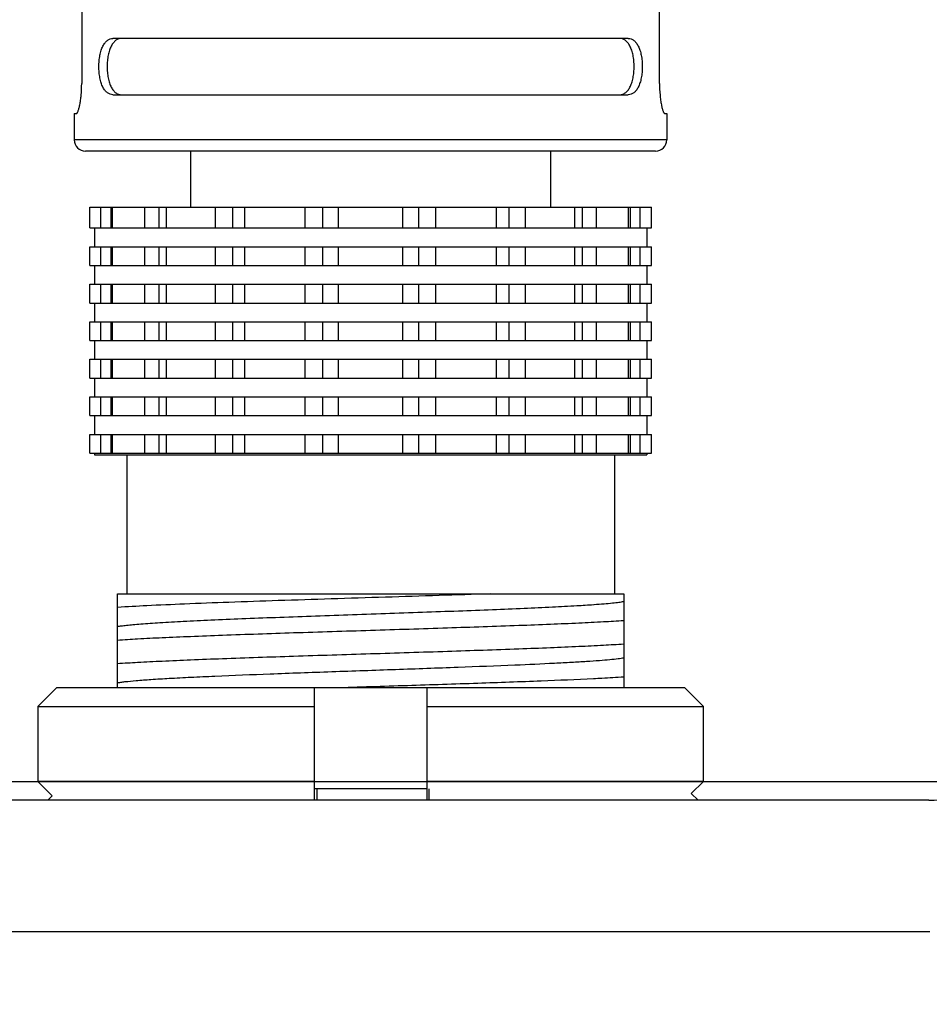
# Model space of a CAD drawing. Header units: millimetres. Extents: x -202 to -42, y 112 to 292.
# Tile 11 of 17: x -104.2 to -98.13, y 203.44 to 210. Entities that reach past the tile are written whole.
import ezdxf

# ---------------------------------------------------------------- set-up
doc = ezdxf.new("R2010")
doc.units = ezdxf.units.MM
doc.header["$LTSCALE"] = 46.255
doc.header["$PDMODE"] = 3
doc.header["$PDSIZE"] = 8
doc.layers.get('0').update_dxf_attribs({"linetype": 'CONTINUOUS'})
doc.layers.get('Defpoints').update_dxf_attribs({"linetype": 'CONTINUOUS'})
doc.layers.add('00_COMPONENTS', color=7, linetype='CONTINUOUS')
doc.layers.add('51__DRAFT_DIMS', color=7, linetype='CONTINUOUS')
doc.styles.get("Standard").update_dxf_attribs({"font": '兰亭黑 GBK.TTF', "height": 2.5})
doc.dimstyles.new('DIMSTYLE_1', dxfattribs={"dimtxt": 3, "dimasz": 2, "dimexe": 2.5, "dimexo": 0.5, "dimgap": 0.75, "dimtad": 1, "dimlfac": 4, "dimdsep": 46, "dimtxsty": 'STANDARD', "dimblk": '_FILLED', "dimblk1": '_FILLED', "dimblk2": '_FILLED', "dimcen": 0.09, "dimclrd": 8, "dimclre": 8, "dimclrt": 256, "dimazin": 2, "dimtp": 0.3, "dimtm": 0.3, "dimtfac": 1, "dimtofl": 0, "dimtmove": 0, "dimatfit": 3, "dimldrblk": '_FILLED', "dimfxl": 1, "dimtolj": 1, "dimarcsym": 0})

# ---------------------------------------------------------------- blocks, each defined once
blk = doc.blocks.new('_FILLED')
at = {"color": 0, "linetype": 'ByBlock'}
blk.add_solid([(0, 0), (-1, 0.1667), (-1, -0.1667)], dxfattribs=at)
blk = doc.blocks.new('*D13')
at = {"layer": '51__DRAFT_DIMS', "color": 8, "lineweight": -2}
for p, q in [((-116.5476, 217.6753), (-116.5476, 237.5995)), ((-106.3397, 217.6753), (-119.0476, 217.6753)), ((-116.5476, 215.6753), (-116.5476, 206.8003)), ((-98.6368, 204.8003), (-119.0476, 204.8003))]:
    blk.add_line(p, q, dxfattribs=at)
at = {"layer": 'Defpoints', "color": 0}
for p in [(-105.8397, 217.6753), (-116.5476, 204.8003), (-98.1368, 204.8003)]:
    blk.add_point(p, dxfattribs=at)
at = {"layer": '51__DRAFT_DIMS', "color": 8, "linetype": 'ByBlock', "lineweight": -2, "xscale": 2, "yscale": 2, "zscale": 2}
for p, rotation in [((-116.5476, 217.6753), 90), ((-116.5476, 204.8003), 270)]:
    blk.add_blockref('_FILLED', p, dxfattribs=dict(at, rotation=rotation))
at = {"layer": '51__DRAFT_DIMS', "insert": (-120.631, 230.004), "char_height": 2.5, "attachment_point": 1, "rotation": 90, "line_spacing_factor": 0.9}
blk.add_mtext('\\A1;51.5', dxfattribs=at)
blk = doc.blocks.new('*D14')
at = {"layer": '51__DRAFT_DIMS', "color": 8, "lineweight": -2}
for p, q in [((-93.7807, 216.6753), (-93.7807, 238.5706)), ((-99.8397, 216.6753), (-91.2807, 216.6753)), ((-93.7807, 214.6753), (-93.7807, 206.8003)), ((-97.6368, 204.8003), (-91.2807, 204.8003))]:
    blk.add_line(p, q, dxfattribs=at)
at = {"layer": 'Defpoints', "color": 0}
for p in [(-100.3397, 216.6753), (-98.1368, 204.8003), (-93.7807, 204.8003)]:
    blk.add_point(p, dxfattribs=at)
at = {"layer": '51__DRAFT_DIMS', "color": 8, "linetype": 'ByBlock', "lineweight": -2, "xscale": 2, "yscale": 2, "zscale": 2}
for p, rotation in [((-93.7807, 216.6753), 90), ((-93.7807, 204.8003), 270)]:
    blk.add_blockref('_FILLED', p, dxfattribs=dict(at, rotation=rotation))
at = {"layer": '51__DRAFT_DIMS', "insert": (-97.864, 230.8834), "char_height": 2.5, "attachment_point": 1, "rotation": 90, "line_spacing_factor": 0.9}
blk.add_mtext('\\A1;47.5', dxfattribs=at)
blk = doc.blocks.new('*D15')
at = {"layer": '51__DRAFT_DIMS', "color": 8, "lineweight": -2}
for p, q in [((-134.5295, 201.7397), (-134.5295, 230.0001)), ((-74.5295, 197.3003), (-74.5295, 230.0001)), ((-134.5295, 227.5001), (-143.8279, 227.5001)), ((-132.5295, 227.5001), (-76.5295, 227.5001))]:
    blk.add_line(p, q, dxfattribs=at)
at = {"layer": 'Defpoints', "color": 0}
for p in [(-74.5295, 227.5001), (-134.5295, 201.2397), (-74.5295, 196.8003)]:
    blk.add_point(p, dxfattribs=at)
at = {"layer": '51__DRAFT_DIMS', "color": 8, "linetype": 'ByBlock', "lineweight": -2, "xscale": 2, "yscale": 2, "zscale": 2, "rotation": 180}
blk.add_blockref('_FILLED', (-134.5295, 227.5001), dxfattribs=at)
at = {"layer": '51__DRAFT_DIMS', "color": 8, "linetype": 'ByBlock', "lineweight": -2, "xscale": 2, "yscale": 2, "zscale": 2}
blk.add_blockref('_FILLED', (-74.5295, 227.5001), dxfattribs=at)
at = {"layer": '51__DRAFT_DIMS', "insert": (-140.1787, 231.5834), "char_height": 2.5, "attachment_point": 2, "line_spacing_factor": 0.9}
blk.add_mtext('\\A1;240', dxfattribs=at)
blk = doc.blocks.new('*D16')
at = {"layer": '51__DRAFT_DIMS', "color": 8, "lineweight": -2}
for p, q in [((-134.5295, 201.7397), (-134.5295, 223.6253)), ((-96.342, 203.8003), (-96.342, 223.6253)), ((-134.5295, 221.1253), (-148.6185, 221.1253)), ((-132.5295, 221.1253), (-98.342, 221.1253))]:
    blk.add_line(p, q, dxfattribs=at)
at = {"layer": 'Defpoints', "color": 0}
for p in [(-96.342, 221.1253), (-96.342, 203.3003), (-134.5295, 201.2397)]:
    blk.add_point(p, dxfattribs=at)
at = {"layer": '51__DRAFT_DIMS', "color": 8, "linetype": 'ByBlock', "lineweight": -2, "xscale": 2, "yscale": 2, "zscale": 2, "rotation": 180}
blk.add_blockref('_FILLED', (-134.5295, 221.1253), dxfattribs=at)
at = {"layer": '51__DRAFT_DIMS', "color": 8, "linetype": 'ByBlock', "lineweight": -2, "xscale": 2, "yscale": 2, "zscale": 2}
blk.add_blockref('_FILLED', (-96.342, 221.1253), dxfattribs=at)
at = {"layer": '51__DRAFT_DIMS', "insert": (-142.574, 225.2086), "char_height": 2.5, "attachment_point": 2, "line_spacing_factor": 0.9}
blk.add_mtext('\\A1;152.75', dxfattribs=at)
blk = doc.blocks.new('*D17')
at = {"layer": '51__DRAFT_DIMS', "color": 8, "lineweight": -2}
for p, q in [((-130.6581, 184.6753), (-130.6581, 218.0474)), ((-96.342, 203.8003), (-96.342, 218.0474)), ((-130.6581, 215.5474), (-148.312, 215.5474)), ((-98.342, 215.5474), (-128.6581, 215.5474))]:
    blk.add_line(p, q, dxfattribs=at)
at = {"layer": 'Defpoints', "color": 0}
for p in [(-130.6581, 215.5474), (-96.342, 203.3003), (-130.6581, 184.1753)]:
    blk.add_point(p, dxfattribs=at)
at = {"layer": '51__DRAFT_DIMS', "color": 8, "linetype": 'ByBlock', "lineweight": -2, "xscale": 2, "yscale": 2, "zscale": 2, "rotation": 180}
blk.add_blockref('_FILLED', (-130.6581, 215.5474), dxfattribs=at)
at = {"layer": '51__DRAFT_DIMS', "color": 8, "linetype": 'ByBlock', "lineweight": -2, "xscale": 2, "yscale": 2, "zscale": 2}
blk.add_blockref('_FILLED', (-96.342, 215.5474), dxfattribs=at)
at = {"layer": '51__DRAFT_DIMS', "insert": (-142.2675, 219.6307), "char_height": 2.5, "attachment_point": 2, "line_spacing_factor": 0.9}
blk.add_mtext('\\A1;137.26', dxfattribs=at)
blk = doc.blocks.new('*D19')
at = {"layer": '51__DRAFT_DIMS', "color": 8, "lineweight": -2}
for p, q in [((-111.092, 204.9253), (-57.5595, 204.9253)), ((-60.0595, 202.9253), (-60.0595, 182.4253)), ((-119.2797, 180.4253), (-57.5595, 180.4253))]:
    blk.add_line(p, q, dxfattribs=at)
at = {"layer": 'Defpoints', "color": 0}
for p in [(-111.592, 204.9253), (-119.7797, 180.4253), (-60.0595, 180.4253)]:
    blk.add_point(p, dxfattribs=at)
at = {"layer": '51__DRAFT_DIMS', "color": 8, "linetype": 'ByBlock', "lineweight": -2, "xscale": 2, "yscale": 2, "zscale": 2}
for p, rotation in [((-60.0595, 204.9253), 89.99999999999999), ((-60.0595, 180.4253), 270)]:
    blk.add_blockref('_FILLED', p, dxfattribs=dict(at, rotation=rotation))
at = {"layer": '51__DRAFT_DIMS', "insert": (-64.1428, 192.6599), "char_height": 2.5, "attachment_point": 2, "rotation": 90, "line_spacing_factor": 0.9}
blk.add_mtext('\\A1;98', dxfattribs=at)

msp = doc.modelspace()

# ---------------------------------------------------------------- linework, layer by layer
at = {"layer": '00_COMPONENTS'}
for p, q in [((-103.7836, 212.4253), (-103.7836, 209.5753)), ((-99.9318, 209.5753), (-99.9318, 212.4253)), ((-100.1401, 209.8753), (-103.5753, 209.8753)), ((-103.5753, 209.5003), (-100.1401, 209.5003)), ((-103.8327, 209.3753), (-103.8327, 209.2003)), ((-103.8327, 209.3753), (-103.8184, 209.3753)), ((-99.897, 209.3753), (-99.8827, 209.3753)), ((-99.8827, 209.3753), (-99.8827, 209.2003)), ((-99.8827, 209.2003), (-103.8327, 209.2003)), ((-99.9577, 209.1253), (-103.7577, 209.1253)), ((-103.0577, 209.1253), (-103.0577, 208.7503)), ((-100.6577, 209.1253), (-100.6577, 208.7503)), ((-103.7293, 208.6128), (-103.7293, 208.7503)), ((-103.7293, 208.7503), (-99.9861, 208.7503)), ((-103.6549, 208.6128), (-103.6549, 208.7503)), ((-103.5882, 208.7503), (-103.5882, 208.6128)), ((-103.578, 208.6128), (-103.578, 208.7503)), ((-103.3637, 208.6128), (-103.3637, 208.7503)), ((-103.2684, 208.7503), (-103.2684, 208.6128)), ((-103.2192, 208.6128), (-103.2192, 208.7503)), ((-102.8909, 208.6128), (-102.8909, 208.7503)), ((-102.7785, 208.7503), (-102.7785, 208.6128)), ((-102.6962, 208.6128), (-102.6962, 208.7503)), ((-102.2934, 208.6128), (-102.2934, 208.7503)), ((-102.1775, 208.7503), (-102.1775, 208.6128)), ((-102.072, 208.6128), (-102.072, 208.7503)), ((-101.6434, 208.6128), (-101.6434, 208.7503)), ((-101.5379, 208.7503), (-101.5379, 208.6128)), ((-101.422, 208.6128), (-101.422, 208.7503)), ((-101.0192, 208.6128), (-101.0192, 208.7503)), ((-100.9369, 208.7503), (-100.9369, 208.6128)), ((-100.8245, 208.6128), (-100.8245, 208.7503)), ((-100.4962, 208.6128), (-100.4962, 208.7503)), ((-100.447, 208.7503), (-100.447, 208.6128)), ((-100.3517, 208.6128), (-100.3517, 208.7503)), ((-100.1374, 208.6128), (-100.1374, 208.7503)), ((-100.1273, 208.7503), (-100.1273, 208.6128)), ((-100.0605, 208.6128), (-100.0605, 208.7503)), ((-99.9861, 208.6128), (-99.9861, 208.7503)), ((-103.7293, 208.6128), (-99.9861, 208.6128)), ((-103.6992, 208.6128), (-103.6992, 208.4878)), ((-100.0162, 208.6128), (-100.0162, 208.4878)), ((-103.7293, 208.3628), (-103.7293, 208.4878)), ((-103.7293, 208.4878), (-99.9861, 208.4878)), ((-103.6549, 208.3628), (-103.6549, 208.4878)), ((-103.5882, 208.4878), (-103.5882, 208.3628)), ((-103.578, 208.3628), (-103.578, 208.4878)), ((-103.3637, 208.3628), (-103.3637, 208.4878)), ((-103.2684, 208.4878), (-103.2684, 208.3628)), ((-103.2192, 208.3628), (-103.2192, 208.4878)), ((-102.8909, 208.3628), (-102.8909, 208.4878)), ((-102.7785, 208.4878), (-102.7785, 208.3628)), ((-102.6962, 208.3628), (-102.6962, 208.4878)), ((-102.2934, 208.3628), (-102.2934, 208.4878)), ((-102.1775, 208.4878), (-102.1775, 208.3628)), ((-102.072, 208.3628), (-102.072, 208.4878)), ((-101.6434, 208.3628), (-101.6434, 208.4878)), ((-101.5379, 208.4878), (-101.5379, 208.3628)), ((-101.422, 208.3628), (-101.422, 208.4878)), ((-101.0192, 208.3628), (-101.0192, 208.4878)), ((-100.9369, 208.4878), (-100.9369, 208.3628)), ((-100.8245, 208.3628), (-100.8245, 208.4878)), ((-100.4962, 208.3628), (-100.4962, 208.4878)), ((-100.447, 208.4878), (-100.447, 208.3628)), ((-100.3517, 208.3628), (-100.3517, 208.4878)), ((-100.1374, 208.3628), (-100.1374, 208.4878)), ((-100.1273, 208.4878), (-100.1273, 208.3628)), ((-100.0605, 208.3628), (-100.0605, 208.4878)), ((-99.9861, 208.3628), (-99.9861, 208.4878)), ((-103.7293, 208.3628), (-99.9861, 208.3628)), ((-103.6992, 208.3628), (-103.6992, 208.2378)), ((-100.0162, 208.3628), (-100.0162, 208.2378)), ((-103.7293, 208.1128), (-103.7293, 208.2378)), ((-103.7293, 208.2378), (-99.9861, 208.2378)), ((-103.6549, 208.1128), (-103.6549, 208.2378)), ((-103.5882, 208.2378), (-103.5882, 208.1128)), ((-103.578, 208.1128), (-103.578, 208.2378)), ((-103.3637, 208.1128), (-103.3637, 208.2378)), ((-103.2684, 208.2378), (-103.2684, 208.1128)), ((-103.2192, 208.1128), (-103.2192, 208.2378)), ((-102.8909, 208.1128), (-102.8909, 208.2378)), ((-102.7785, 208.2378), (-102.7785, 208.1128)), ((-102.6962, 208.1128), (-102.6962, 208.2378)), ((-102.2934, 208.1128), (-102.2934, 208.2378)), ((-102.1775, 208.2378), (-102.1775, 208.1128)), ((-102.072, 208.1128), (-102.072, 208.2378)), ((-101.6434, 208.1128), (-101.6434, 208.2378)), ((-101.5379, 208.2378), (-101.5379, 208.1128)), ((-101.422, 208.1128), (-101.422, 208.2378)), ((-101.0192, 208.1128), (-101.0192, 208.2378)), ((-100.9369, 208.2378), (-100.9369, 208.1128)), ((-100.8245, 208.1128), (-100.8245, 208.2378)), ((-100.4962, 208.1128), (-100.4962, 208.2378)), ((-100.447, 208.2378), (-100.447, 208.1128)), ((-100.3517, 208.1128), (-100.3517, 208.2378)), ((-100.1374, 208.1128), (-100.1374, 208.2378)), ((-100.1273, 208.2378), (-100.1273, 208.1128)), ((-100.0605, 208.1128), (-100.0605, 208.2378)), ((-99.9861, 208.1128), (-99.9861, 208.2378)), ((-103.7293, 208.1128), (-99.9861, 208.1128)), ((-103.6992, 208.1128), (-103.6992, 207.9878)), ((-100.0162, 208.1128), (-100.0162, 207.9878)), ((-103.7293, 207.8628), (-103.7293, 207.9878)), ((-103.7293, 207.9878), (-99.9861, 207.9878)), ((-103.6549, 207.8628), (-103.6549, 207.9878)), ((-103.5882, 207.9878), (-103.5882, 207.8628)), ((-103.578, 207.8628), (-103.578, 207.9878)), ((-103.3637, 207.8628), (-103.3637, 207.9878)), ((-103.2684, 207.9878), (-103.2684, 207.8628)), ((-103.2192, 207.8628), (-103.2192, 207.9878)), ((-102.8909, 207.8628), (-102.8909, 207.9878)), ((-102.7785, 207.9878), (-102.7785, 207.8628)), ((-102.6962, 207.8628), (-102.6962, 207.9878)), ((-102.2934, 207.8628), (-102.2934, 207.9878)), ((-102.1775, 207.9878), (-102.1775, 207.8628)), ((-102.072, 207.8628), (-102.072, 207.9878)), ((-101.6434, 207.8628), (-101.6434, 207.9878)), ((-101.5379, 207.9878), (-101.5379, 207.8628)), ((-101.422, 207.8628), (-101.422, 207.9878)), ((-101.0192, 207.8628), (-101.0192, 207.9878)), ((-100.9369, 207.9878), (-100.9369, 207.8628)), ((-100.8245, 207.8628), (-100.8245, 207.9878)), ((-100.4962, 207.8628), (-100.4962, 207.9878)), ((-100.447, 207.9878), (-100.447, 207.8628)), ((-100.3517, 207.8628), (-100.3517, 207.9878)), ((-100.1374, 207.8628), (-100.1374, 207.9878)), ((-100.1273, 207.9878), (-100.1273, 207.8628)), ((-100.0605, 207.8628), (-100.0605, 207.9878)), ((-99.9861, 207.8628), (-99.9861, 207.9878)), ((-103.7293, 207.8628), (-99.9861, 207.8628)), ((-103.6992, 207.8628), (-103.6992, 207.7378)), ((-100.0162, 207.8628), (-100.0162, 207.7378)), ((-103.7293, 207.6128), (-103.7293, 207.7378)), ((-103.7293, 207.7378), (-99.9861, 207.7378)), ((-103.6549, 207.6128), (-103.6549, 207.7378)), ((-103.5882, 207.7378), (-103.5882, 207.6128)), ((-103.578, 207.6128), (-103.578, 207.7378)), ((-103.3637, 207.6128), (-103.3637, 207.7378)), ((-103.2684, 207.7378), (-103.2684, 207.6128)), ((-103.2192, 207.6128), (-103.2192, 207.7378)), ((-102.8909, 207.6128), (-102.8909, 207.7378)), ((-102.7785, 207.7378), (-102.7785, 207.6128)), ((-102.6962, 207.6128), (-102.6962, 207.7378)), ((-102.2934, 207.6128), (-102.2934, 207.7378)), ((-102.1775, 207.7378), (-102.1775, 207.6128)), ((-102.072, 207.6128), (-102.072, 207.7378)), ((-101.6434, 207.6128), (-101.6434, 207.7378)), ((-101.5379, 207.7378), (-101.5379, 207.6128)), ((-101.422, 207.6128), (-101.422, 207.7378)), ((-101.0192, 207.6128), (-101.0192, 207.7378)), ((-100.9369, 207.7378), (-100.9369, 207.6128)), ((-100.8245, 207.6128), (-100.8245, 207.7378)), ((-100.4962, 207.6128), (-100.4962, 207.7378)), ((-100.447, 207.7378), (-100.447, 207.6128)), ((-100.3517, 207.6128), (-100.3517, 207.7378)), ((-100.1374, 207.6128), (-100.1374, 207.7378)), ((-100.1273, 207.7378), (-100.1273, 207.6128)), ((-100.0605, 207.6128), (-100.0605, 207.7378)), ((-99.9861, 207.6128), (-99.9861, 207.7378)), ((-103.7293, 207.6128), (-99.9861, 207.6128)), ((-103.6992, 207.6128), (-103.6992, 207.4878)), ((-100.0162, 207.6128), (-100.0162, 207.4878)), ((-103.7293, 207.3628), (-103.7293, 207.4878)), ((-103.7293, 207.4878), (-99.9861, 207.4878)), ((-103.6549, 207.3628), (-103.6549, 207.4878)), ((-103.5882, 207.4878), (-103.5882, 207.3628)), ((-103.578, 207.3628), (-103.578, 207.4878)), ((-103.3637, 207.3628), (-103.3637, 207.4878)), ((-103.2684, 207.4878), (-103.2684, 207.3628)), ((-103.2192, 207.3628), (-103.2192, 207.4878)), ((-102.8909, 207.3628), (-102.8909, 207.4878)), ((-102.7785, 207.4878), (-102.7785, 207.3628)), ((-102.6962, 207.3628), (-102.6962, 207.4878)), ((-102.2934, 207.3628), (-102.2934, 207.4878)), ((-102.1775, 207.4878), (-102.1775, 207.3628)), ((-102.072, 207.3628), (-102.072, 207.4878)), ((-101.6434, 207.3628), (-101.6434, 207.4878)), ((-101.5379, 207.4878), (-101.5379, 207.3628)), ((-101.422, 207.3628), (-101.422, 207.4878)), ((-101.0192, 207.3628), (-101.0192, 207.4878)), ((-100.9369, 207.4878), (-100.9369, 207.3628)), ((-100.8245, 207.3628), (-100.8245, 207.4878)), ((-100.4962, 207.3628), (-100.4962, 207.4878)), ((-100.447, 207.4878), (-100.447, 207.3628)), ((-100.3517, 207.3628), (-100.3517, 207.4878)), ((-100.1374, 207.3628), (-100.1374, 207.4878)), ((-100.1273, 207.4878), (-100.1273, 207.3628)), ((-100.0605, 207.3628), (-100.0605, 207.4878)), ((-99.9861, 207.3628), (-99.9861, 207.4878)), ((-103.7293, 207.3628), (-99.9861, 207.3628)), ((-103.6992, 207.3628), (-103.6992, 207.2378)), ((-100.0162, 207.3628), (-100.0162, 207.2378)), ((-103.7293, 207.1128), (-103.7293, 207.2378)), ((-103.7293, 207.2378), (-99.9861, 207.2378)), ((-103.6549, 207.1128), (-103.6549, 207.2378)), ((-103.5882, 207.2378), (-103.5882, 207.1128)), ((-103.578, 207.1128), (-103.578, 207.2378)), ((-103.3637, 207.1128), (-103.3637, 207.2378)), ((-103.2684, 207.2378), (-103.2684, 207.1128)), ((-103.2192, 207.1128), (-103.2192, 207.2378)), ((-102.8909, 207.1128), (-102.8909, 207.2378)), ((-102.7785, 207.2378), (-102.7785, 207.1128)), ((-102.6962, 207.1128), (-102.6962, 207.2378)), ((-102.2934, 207.1128), (-102.2934, 207.2378)), ((-102.1775, 207.2378), (-102.1775, 207.1128)), ((-102.072, 207.1128), (-102.072, 207.2378)), ((-101.6434, 207.1128), (-101.6434, 207.2378)), ((-101.5379, 207.2378), (-101.5379, 207.1128)), ((-101.422, 207.1128), (-101.422, 207.2378)), ((-101.0192, 207.1128), (-101.0192, 207.2378)), ((-100.9369, 207.2378), (-100.9369, 207.1128)), ((-100.8245, 207.1128), (-100.8245, 207.2378)), ((-100.4962, 207.1128), (-100.4962, 207.2378)), ((-100.447, 207.2378), (-100.447, 207.1128)), ((-100.3517, 207.1128), (-100.3517, 207.2378)), ((-100.1374, 207.1128), (-100.1374, 207.2378)), ((-100.1273, 207.2378), (-100.1273, 207.1128)), ((-100.0605, 207.1128), (-100.0605, 207.2378)), ((-99.9861, 207.1128), (-99.9861, 207.2378)), ((-103.7293, 207.1128), (-99.9861, 207.1128)), ((-103.6992, 207.1128), (-103.6992, 207.1003)), ((-103.6992, 207.1003), (-100.0162, 207.1003)), ((-103.4827, 207.1003), (-103.4827, 206.1753)), ((-100.2327, 207.1003), (-100.2327, 206.1753)), ((-100.0162, 207.1128), (-100.0162, 207.1003)), ((-103.5452, 205.5503), (-103.5452, 206.1753)), ((-103.5452, 206.1753), (-100.1704, 206.1753)), ((-100.1702, 206.1753), (-100.1702, 205.5503)), ((-100.3699, 206.104), (-100.3684, 206.1042)), ((-100.8953, 205.7018), (-100.8935, 205.7018)), ((-103.9494, 205.5503), (-104.0762, 205.4253)), ((-103.9494, 205.5503), (-99.7661, 205.5503)), ((-102.2327, 204.8003), (-102.2327, 205.5503)), ((-101.4827, 205.5503), (-101.4827, 204.8003)), ((-99.6392, 205.4253), (-99.7661, 205.5503)), ((-104.0762, 205.4253), (-104.0762, 204.9253)), ((-104.0762, 205.4253), (-102.2327, 205.4253)), ((-101.4827, 205.4253), (-99.6392, 205.4253)), ((-99.6392, 204.9253), (-99.6392, 205.4253)), ((-102.2327, 204.9253), (-104.0762, 204.9253)), ((-104.0762, 204.9253), (-103.9796, 204.8301)), ((-99.6392, 204.9253), (-101.4827, 204.9253)), ((-99.7201, 204.8456), (-99.6392, 204.9253)), ((-102.217, 204.8753), (-102.2327, 204.8753)), ((-101.4827, 204.8753), (-102.217, 204.8753)), ((-102.217, 204.8753), (-102.217, 204.8003)), ((-101.467, 204.8003), (-101.467, 204.8753)), ((-98.1368, 204.8003), (-111.0471, 204.8003)), ((-104.0098, 204.8003), (-103.9796, 204.8301)), ((-99.7201, 204.8456), (-99.6742, 204.8003)), ((-111.0545, 203.9253), (-98.1295, 203.9253))]:
    msp.add_line(p, q, dxfattribs=at)
for centre, radius, start, end in [((-103.7577, 209.2003), 0.075, 180, 270), ((-99.9577, 209.2003), 0.075, 270, 0), ((-101.0132, 215.213), 9.1316, 273.32814, 274.04005), ((-98.1368, 206.0503), 1.25, 270, 295.84193)]:
    msp.add_arc(centre, radius, start, end, dxfattribs=at)
for points, knots in [([(-103.5753, 209.5003), (-103.5816, 209.5003), (-103.5948, 209.5025), (-103.6132, 209.5126), (-103.6295, 209.5292), (-103.6433, 209.5519), (-103.6545, 209.5801), (-103.6627, 209.6131), (-103.6678, 209.6495), (-103.6695, 209.6878), (-103.6678, 209.7261), (-103.6627, 209.7625), (-103.6545, 209.7955), (-103.6433, 209.8237), (-103.6295, 209.8464), (-103.6132, 209.8631), (-103.5948, 209.8732), (-103.5816, 209.8753), (-103.5753, 209.8753)], [0, 0, 0, 0, 0.041846, 0.085789, 0.135282, 0.192709, 0.259068, 0.333837, 0.415135, 0.499998, 0.584861, 0.666159, 0.740928, 0.807286, 0.864715, 0.914197, 0.95815, 1, 1, 1, 1]), ([(-103.5175, 209.8753), (-103.5241, 209.8753), (-103.5376, 209.8732), (-103.5565, 209.8632), (-103.5734, 209.8467), (-103.5877, 209.824), (-103.5993, 209.7958), (-103.6078, 209.7628), (-103.6131, 209.7262), (-103.6149, 209.6878), (-103.6131, 209.6494), (-103.6078, 209.6129), (-103.5993, 209.5798), (-103.5877, 209.5516), (-103.5734, 209.5289), (-103.5565, 209.5124), (-103.5376, 209.5024), (-103.5241, 209.5003), (-103.5175, 209.5003)], [0, 0, 0, 0, 0.042679, 0.087217, 0.136946, 0.19429, 0.260348, 0.334711, 0.415572, 0.499998, 0.584425, 0.665285, 0.739648, 0.805705, 0.863051, 0.91277, 0.957315, 1, 1, 1, 1]), ([(-100.1979, 209.5003), (-100.1913, 209.5003), (-100.1778, 209.5024), (-100.1589, 209.5124), (-100.1421, 209.5289), (-100.1277, 209.5516), (-100.1161, 209.5798), (-100.1076, 209.6129), (-100.1023, 209.6494), (-100.1006, 209.6878), (-100.1023, 209.7262), (-100.1076, 209.7628), (-100.1161, 209.7958), (-100.1277, 209.824), (-100.142, 209.8467), (-100.1589, 209.8632), (-100.1778, 209.8732), (-100.1913, 209.8753), (-100.1979, 209.8753)], [0, 0, 0, 0, 0.042678, 0.087229, 0.136942, 0.194293, 0.260348, 0.334712, 0.415573, 0.499999, 0.584425, 0.665286, 0.739649, 0.805704, 0.863051, 0.912773, 0.957314, 1, 1, 1, 1]), ([(-100.1401, 209.8753), (-100.1338, 209.8753), (-100.1206, 209.8732), (-100.1022, 209.863), (-100.0859, 209.8464), (-100.0721, 209.8237), (-100.0609, 209.7955), (-100.0527, 209.7625), (-100.0476, 209.7261), (-100.0459, 209.6878), (-100.0476, 209.6495), (-100.0527, 209.6131), (-100.0609, 209.5801), (-100.0721, 209.5519), (-100.0859, 209.5292), (-100.1022, 209.5126), (-100.1206, 209.5025), (-100.1338, 209.5003), (-100.1401, 209.5003)], [0, 0, 0, 0, 0.041846, 0.085789, 0.135282, 0.192709, 0.259068, 0.333837, 0.415135, 0.499998, 0.584861, 0.666159, 0.740928, 0.807286, 0.864715, 0.914197, 0.95815, 1, 1, 1, 1]), ([(-103.8184, 209.3753), (-103.8175, 209.3753), (-103.8154, 209.3764), (-103.8128, 209.3795), (-103.8101, 209.3843), (-103.8073, 209.3909), (-103.8044, 209.3993), (-103.8015, 209.4093), (-103.7987, 209.4209), (-103.7948, 209.4392), (-103.7906, 209.4651), (-103.7852, 209.5123), (-103.7836, 209.5496), (-103.7836, 209.5753)], [0, 0, 0, 0, 0.012863, 0.031769, 0.058416, 0.093184, 0.136006, 0.186611, 0.244617, 0.309552, 0.457957, 0.62671, 1, 1, 1, 1]), ([(-99.9318, 209.5753), (-99.9318, 209.5496), (-99.9302, 209.5123), (-99.9248, 209.4651), (-99.9199, 209.4352), (-99.9151, 209.4136), (-99.911, 209.3993), (-99.9081, 209.3909), (-99.9053, 209.3843), (-99.9026, 209.3795), (-99.9, 209.3764), (-99.8979, 209.3753), (-99.897, 209.3753)], [0, 0, 0, 0, 0.373298, 0.542055, 0.690463, 0.81339, 0.863995, 0.906815, 0.941589, 0.968243, 0.987146, 1, 1, 1, 1]), ([(-101.0594, 206.1753), (-101.1733, 206.1713), (-101.4066, 206.1638), (-101.7604, 206.1528), (-102.1178, 206.1411), (-102.4657, 206.1303), (-102.7916, 206.1193), (-103.0835, 206.1077), (-103.3309, 206.0971), (-103.4798, 206.0889), (-103.5452, 206.0844)], [0, 0, 0, 0, 0.137398, 0.28146, 0.426959, 0.568616, 0.701293, 0.820178, 0.92096, 1, 1, 1, 1]), ([(-100.3684, 206.1042), (-100.346, 206.1058), (-100.305, 206.1089), (-100.2494, 206.1139), (-100.2058, 206.1189), (-100.1807, 206.1226), (-100.1703, 206.1247)], [0, 0, 0, 0, 0.338192, 0.618723, 0.839861, 1, 1, 1, 1]), ([(-103.5451, 205.9577), (-103.5366, 205.9594), (-103.5166, 205.9626), (-103.4821, 205.9668), (-103.439, 205.9711), (-103.365, 205.9773), (-103.2531, 205.9847), (-103.0972, 205.9931), (-102.9151, 206.0016), (-102.7105, 206.0103), (-102.4878, 206.0189), (-102.2519, 206.0273), (-102.0075, 206.036), (-101.76, 206.0447), (-101.5145, 206.0533), (-101.2764, 206.0617), (-101.0505, 206.0704), (-100.8418, 206.079), (-100.6545, 206.0876), (-100.5374, 206.0936), (-100.4831, 206.0968)], [0, 0, 0, 0, 0.008471, 0.01981, 0.033975, 0.050875, 0.092482, 0.143732, 0.203618, 0.270908, 0.344102, 0.421665, 0.501983, 0.583347, 0.664033, 0.742339, 0.816581, 0.885189, 0.946775, 1, 1, 1, 1]), ([(-103.5452, 205.8676), (-103.5003, 205.8707), (-103.4009, 205.8766), (-103.2383, 205.8845), (-103.0499, 205.8925), (-102.7578, 205.9037), (-102.3579, 205.9172), (-101.8577, 205.9329), (-101.3575, 205.9486), (-100.9576, 205.9621), (-100.6655, 205.9732), (-100.4771, 205.9812), (-100.3145, 205.9892), (-100.2151, 205.9951), (-100.1702, 205.9982)], [0, 0, 0, 0, 0.03995, 0.08846, 0.144631, 0.20742, 0.348076, 0.5, 0.651924, 0.79258, 0.855369, 0.91154, 0.96005, 1, 1, 1, 1]), ([(-100.1702, 205.8397), (-100.2151, 205.8367), (-100.3145, 205.8309), (-100.4771, 205.8228), (-100.6655, 205.8148), (-100.9576, 205.8037), (-101.3575, 205.7902), (-101.8577, 205.7745), (-102.3579, 205.7588), (-102.7578, 205.7453), (-103.0499, 205.7342), (-103.2383, 205.7261), (-103.4009, 205.7181), (-103.5003, 205.7122), (-103.5452, 205.7092)], [0, 0, 0, 0, 0.039949, 0.088459, 0.144631, 0.20742, 0.348076, 0.5, 0.651924, 0.79258, 0.855369, 0.911541, 0.960051, 1, 1, 1, 1]), ([(-100.8935, 205.7018), (-100.806, 205.7055), (-100.6808, 205.7112), (-100.5223, 205.7196), (-100.4226, 205.7254), (-100.3373, 205.7312), (-100.2673, 205.737), (-100.2189, 205.7421), (-100.1884, 205.7465), (-100.1759, 205.7487), (-100.1704, 205.7498)], [0, 0, 0, 0, 0.36221, 0.518771, 0.656943, 0.77527, 0.872491, 0.947577, 0.976635, 1, 1, 1, 1]), ([(-103.545, 205.5827), (-103.5379, 205.5842), (-103.5214, 205.5869), (-103.4801, 205.5923), (-103.4128, 205.5985), (-103.3141, 205.6057), (-103.1928, 205.613), (-103.0506, 205.6204), (-102.8264, 205.6306), (-102.5825, 205.6402), (-102.323, 205.6499), (-102.0443, 205.6598), (-101.6941, 205.6717), (-101.287, 205.6865), (-101.0218, 205.6965), (-100.8953, 205.7018)], [0, 0, 0, 0, 0.008233, 0.018862, 0.04718, 0.084639, 0.13072, 0.184657, 0.245574, 0.384588, 0.460564, 0.539265, 0.699967, 0.856759, 1, 1, 1, 1]), ([(-102.098, 205.5503), (-101.9361, 205.5554), (-101.6177, 205.5654), (-101.1584, 205.5801), (-100.7447, 205.5948), (-100.4875, 205.6057), (-100.3714, 205.6115)], [0, 0, 0, 0, 0.281203, 0.553136, 0.798059, 1, 1, 1, 1]), ([(-100.3714, 205.6115), (-100.3527, 205.6124), (-100.2857, 205.6159), (-100.2186, 205.6198), (-100.1702, 205.6231)], [0, 0, 0, 0, 0.277843, 1, 1, 1, 1])]:
    msp.add_open_spline(points, degree=3, knots=knots, dxfattribs=at)

# ---------------------------------------------------------------- dimensions: what is measured, and where the dimension line sits
at = {"layer": '51__DRAFT_DIMS', "color": 4}
for base, p1, p2, angle, picture, middle in [((-93.7807, 204.8003), (-100.3397, 216.6753), (-98.1368, 204.8003), 270, '*D14', (-93.7807, 234.352)), ((-116.5476, 204.8003), (-105.8397, 217.6753), (-98.1368, 204.8003), 270, '*D13', (-116.5476, 233.4267)), ((-130.6581, 215.5474), (-96.342, 203.3003), (-130.6581, 184.1753), 180, '*D17', (-142.2675, 215.5474)), ((-60.0595, 180.4253), (-111.592, 204.9253), (-119.7797, 180.4253), 270, '*D19', (-60.0595, 192.6599))]:
    dim = msp.add_linear_dim(base=base, p1=p1, p2=p2, angle=angle, dimstyle='DIMSTYLE_1', override={"dimtxsty": 'STANDARD'}, dxfattribs=at)
    dim.commit()
    dim.dimension.update_dxf_attribs({"geometry": picture, "text_midpoint": middle, "dimtype": 160})
for base, p2, picture, middle in [((-74.5295, 227.5001), (-74.5295, 196.8003), '*D15', (-140.1787, 227.5001)), ((-96.342, 221.1253), (-96.342, 203.3003), '*D16', (-142.574, 221.1253))]:
    dim = msp.add_linear_dim(base=base, p1=(-134.5295, 201.2397), p2=p2, dimstyle='DIMSTYLE_1', override={"dimtxsty": 'STANDARD'}, dxfattribs=at)
    dim.commit()
    dim.dimension.update_dxf_attribs({"geometry": picture, "text_midpoint": middle, "dimtype": 160})

doc.saveas('drawing.dxf')
